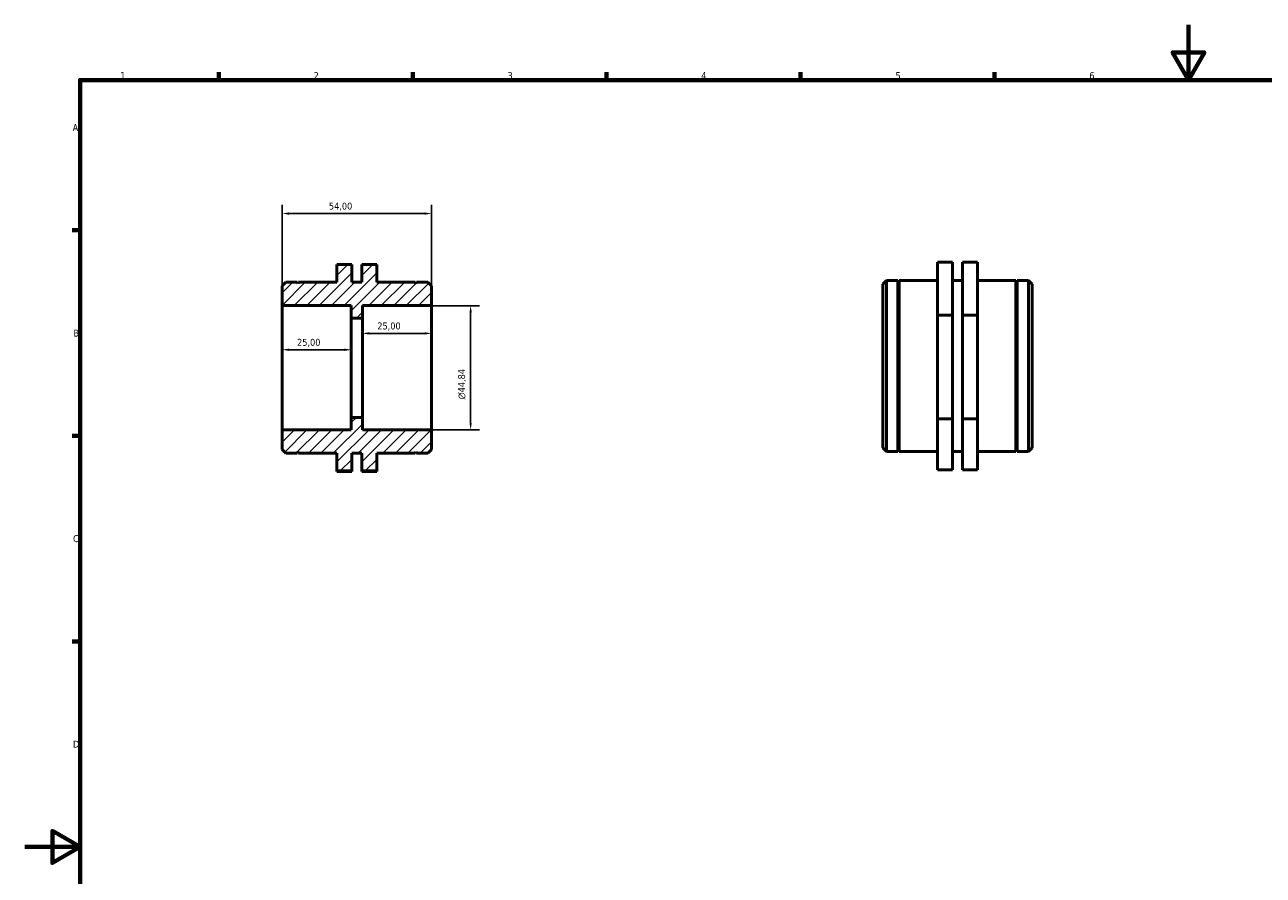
# Model space of a CAD drawing. Header units: millimetres. Extents: x 0 to 895, y 0 to 594.
# Tile 2 of 3: x 0 to 448, y 287 to 594. Entities that reach past the tile are written whole.
import ezdxf

# ---------------------------------------------------------------- set-up
doc = ezdxf.new("R2010")
doc.units = ezdxf.units.MM
for name, color, linetype, lineweight in [('Border (ISO)', 7, 'Continuous', 70), ('Dimension (ISO)', 7, 'Continuous', 25), ('Hatch (ISO)', 7, 'Continuous', 18), ('Visible (ISO)', 7, 'Continuous', 50)]:
    doc.layers.add(name, color=color, linetype=linetype, lineweight=lineweight)
doc.styles.add('Note Text (ISO)', font='tahoma.ttf')
doc.dimstyles.new('Default (ISO)', dxfattribs={"dimtxt": 2.5, "dimasz": 2.5, "dimexe": 3.175, "dimexo": 0, "dimgap": 0.762, "dimtad": 1, "dimrnd": 1e-08, "dimzin": 0, "dimtxsty": 'Note Text (ISO)', "dimcen": 0.09, "dimdle": 10, "dimclrd": 256, "dimclre": 256, "dimclrt": 232, "dimazin": 0, "dimtfac": 1.40208, "dimtmove": 0, "dimatfit": 3, "dimfxl": 1, "dimtolj": 1, "dimtzin": 0, "dimlwd": -1, "dimlwe": -1, "dimarcsym": 0})

# ---------------------------------------------------------------- blocks, each defined once
blk = doc.blocks.new('Borders Default Border')
at = {"layer": 'Border (ISO)'}
for p, q in [((70.08, 574), (70.08, 576.9)), ((140.17, 574), (140.17, 576.9)), ((210.25, 574), (210.25, 576.9)), ((280.33, 574), (280.33, 576.9)), ((350.42, 574), (350.42, 576.9)), ((20, 519.75), (17.1, 519.75)), ((20, 445.5), (17.1, 445.5)), ((20, 371.25), (17.1, 371.25))]:
    blk.add_line(p, q, dxfattribs=at)
at = {"layer": 'Border (ISO)', "flags": 128}
for points in [[(420.5, 594), (420.5, 574), (414.73, 584), (426.27, 584), (420.5, 574)], [(20, 20), (20, 574), (821, 574), (821, 20), (20, 20)], [(0, 297), (20, 297), (10, 302.77), (10, 291.23), (20, 297)]]:
    blk.add_lwpolyline(points, dxfattribs=at)
at = {"layer": 'Border (ISO)', "color": 232, "true_color": 0xca0064, "char_height": 2.5, "attachment_point": 7, "style": 'Note Text (ISO)'}
for s, insert in [('1', (34.48, 574.4)), ('2', (104.37, 574.4)), ('3', (174.43, 574.35)), ('4', (244.42, 574.4)), ('5', (314.64, 574.35)), ('6', (384.66, 574.35)), ('A', (17.29, 555.62)), ('B', (17.59, 481.37)), ('C', (17.43, 407.08)), ('D', (17.43, 332.88))]:
    blk.add_mtext(s, dxfattribs=dict(at, insert=insert))
blk = doc.blocks.new('*D7')
at = {"layer": 'Defpoints', "color": 0, "transparency": 16777216}
for p in [(93, 525.81), (93, 492.53), (147, 492.53)]:
    blk.add_point(p, dxfattribs=at)
at = {"layer": 'Dimension (ISO)', "transparency": 16777216}
for p, q in [((93, 492.53), (93, 528.99)), ((147, 492.53), (147, 528.99)), ((144.5, 525.81), (95.5, 525.81))]:
    blk.add_line(p, q, dxfattribs=at)
for points in [[(95.5, 526.23), (95.5, 525.39), (93, 525.81)], [(144.5, 526.23), (144.5, 525.39), (147, 525.81)]]:
    blk.add_solid(points, dxfattribs=at)
at = {"layer": 'Dimension (ISO)', "color": 232, "true_color": 0xca0064, "transparency": 16777216, "insert": (109.9, 529.75), "char_height": 2.5, "attachment_point": 1, "style": 'Note Text (ISO)'}
blk.add_mtext('\\A1;54,00', dxfattribs=at)
blk = doc.blocks.new('*D8')
at = {"layer": 'Defpoints', "color": 0, "transparency": 16777216}
for p in [(122, 482.52), (122, 470.11), (147, 470.11)]:
    blk.add_point(p, dxfattribs=at)
at = {"layer": 'Dimension (ISO)', "transparency": 16777216}
blk.add_line((144.5, 482.52), (124.5, 482.52), dxfattribs=at)
for points in [[(124.5, 482.94), (124.5, 482.1), (122, 482.52)], [(144.5, 482.94), (144.5, 482.1), (147, 482.52)]]:
    blk.add_solid(points, dxfattribs=at)
at = {"layer": 'Dimension (ISO)', "color": 232, "true_color": 0xca0064, "transparency": 16777216, "insert": (127.39, 486.46), "char_height": 2.5, "attachment_point": 1, "style": 'Note Text (ISO)'}
blk.add_mtext('\\A1;25,00', dxfattribs=at)
blk = doc.blocks.new('*D9')
at = {"layer": 'Defpoints', "color": 0, "transparency": 16777216}
for p in [(93, 476.6), (93, 470.11), (118, 470.11)]:
    blk.add_point(p, dxfattribs=at)
at = {"layer": 'Dimension (ISO)', "transparency": 16777216}
blk.add_line((115.5, 476.6), (95.5, 476.6), dxfattribs=at)
for points in [[(95.5, 477.02), (95.5, 476.19), (93, 476.6)], [(115.5, 477.02), (115.5, 476.19), (118, 476.6)]]:
    blk.add_solid(points, dxfattribs=at)
at = {"layer": 'Dimension (ISO)', "color": 232, "true_color": 0xca0064, "transparency": 16777216, "insert": (98.39, 480.54), "char_height": 2.5, "attachment_point": 1, "style": 'Note Text (ISO)'}
blk.add_mtext('\\A1;25,00', dxfattribs=at)
blk = doc.blocks.new('*D10')
at = {"layer": 'Defpoints', "color": 0, "transparency": 16777216}
for p in [(147, 492.53), (147, 447.69), (161.11, 447.69)]:
    blk.add_point(p, dxfattribs=at)
at = {"layer": 'Dimension (ISO)', "transparency": 16777216}
for p, q in [((147, 492.53), (164.28, 492.53)), ((161.11, 490.03), (161.11, 450.19)), ((147, 447.69), (164.28, 447.69))]:
    blk.add_line(p, q, dxfattribs=at)
for points in [[(160.69, 490.03), (161.53, 490.03), (161.11, 492.53)], [(160.69, 450.19), (161.53, 450.19), (161.11, 447.69)]]:
    blk.add_solid(points, dxfattribs=at)
at = {"layer": 'Dimension (ISO)', "color": 232, "true_color": 0xca0064, "transparency": 16777216, "insert": (156.59, 458.62), "char_height": 2.5, "attachment_point": 1, "rotation": 90, "style": 'Note Text (ISO)'}
blk.add_mtext('\\A1;\\fAIGDT|b0|i0;\\H2.5000;\\ln\\fTahoma|b0|i0;\\H2.5000;44,84', dxfattribs=at)

msp = doc.modelspace()

# ---------------------------------------------------------------- hatches: boundary and pattern name
at = {"layer": 'Hatch (ISO)'}
h = msp.add_hatch(dxfattribs=at)
h.set_pattern_fill('ANSI31', color=256, scale=25.4, style=0)
h.set_pattern_definition([(45, (0, 0), (-2.245064, 2.245064), [])])
h.paths.add_polyline_path([(112.8, 432.81), (118.2, 432.81), (118.2, 439.237), (121.8, 439.237), (121.8, 432.81), (127.2, 432.81), (127.2, 439.237), (141.1, 439.237), (141.35, 439.737), (141.6, 439.237), (145.655, 439.237), (147, 440.582), (147, 447.689), (122, 447.689), (122, 452.174), (118, 452.174), (118, 447.689), (93, 447.689), (93, 440.582), (94.345, 439.237), (98.4, 439.237), (98.65, 439.737), (98.9, 439.237), (112.8, 439.237)])
h.paths.add_polyline_path([(118.2, 507.414), (112.8, 507.414), (112.8, 500.987), (98.9, 500.987), (98.65, 500.487), (98.4, 500.987), (94.345, 500.987), (93, 499.641), (93, 492.534), (118, 492.534), (118, 488.05), (122, 488.05), (122, 492.534), (147, 492.534), (147, 499.641), (145.655, 500.987), (141.6, 500.987), (141.35, 500.487), (141.1, 500.987), (127.2, 500.987), (127.2, 507.414), (121.8, 507.414), (121.8, 500.987), (118.2, 500.987)])

# ---------------------------------------------------------------- linework, layer by layer
at = {"layer": 'Visible (ISO)'}
for p, q in [((118.2, 507.414), (112.8, 507.414)), ((112.8, 507.414), (112.8, 500.987)), ((118.2, 500.987), (118.2, 507.414)), ((127.2, 507.414), (121.8, 507.414)), ((121.8, 507.414), (121.8, 500.987)), ((127.2, 500.987), (127.2, 507.414)), ((335.231, 508.261), (329.831, 508.261)), ((329.831, 508.261), (329.831, 489.154)), ((335.231, 489.154), (335.231, 508.261)), ((338.831, 508.261), (344.231, 508.261)), ((338.831, 489.154), (338.831, 508.261)), ((344.231, 508.261), (344.231, 489.154)), ((310.031, 500.265), (311.377, 501.61)), ((311.377, 501.61), (311.377, 439.86)), ((311.377, 501.61), (315.431, 501.61)), ((315.431, 439.86), (315.431, 501.61)), ((315.681, 501.11), (315.431, 501.61)), ((315.681, 501.11), (315.931, 501.61)), ((315.931, 439.86), (315.931, 501.61)), ((315.931, 501.61), (329.831, 501.61)), ((335.231, 501.61), (338.831, 501.61)), ((344.231, 501.61), (358.131, 501.61)), ((358.131, 439.86), (358.131, 501.61)), ((358.381, 501.11), (358.131, 501.61)), ((358.381, 501.11), (358.631, 501.61)), ((358.631, 439.86), (358.631, 501.61)), ((358.631, 501.61), (362.686, 501.61)), ((362.686, 439.86), (362.686, 501.61)), ((364.031, 500.265), (362.686, 501.61)), ((94.345, 500.987), (93, 499.641)), ((93, 499.641), (93, 492.534)), ((98.4, 500.987), (94.345, 500.987)), ((98.65, 500.487), (98.4, 500.987)), ((98.9, 500.987), (98.65, 500.487)), ((112.8, 500.987), (98.9, 500.987)), ((121.8, 500.987), (118.2, 500.987)), ((141.1, 500.987), (127.2, 500.987)), ((141.35, 500.487), (141.1, 500.987)), ((141.6, 500.987), (141.35, 500.487)), ((145.655, 500.987), (141.6, 500.987)), ((147, 499.641), (145.655, 500.987)), ((147, 492.534), (147, 499.641)), ((310.031, 441.205), (310.031, 500.265)), ((315.681, 440.36), (315.681, 501.11)), ((358.381, 440.36), (358.381, 501.11)), ((364.031, 500.265), (364.031, 441.205)), ((93, 492.534), (118, 492.534)), ((93, 447.689), (93, 492.534)), ((118, 492.534), (118, 488.05)), ((122, 488.05), (122, 492.534)), ((122, 492.534), (147, 492.534)), ((147, 447.689), (147, 492.534)), ((118, 488.05), (122, 488.05)), ((118, 452.174), (118, 488.05)), ((122, 452.174), (122, 488.05)), ((329.831, 489.154), (329.831, 451.628)), ((335.231, 489.154), (329.831, 489.154)), ((335.231, 451.628), (335.231, 489.154)), ((338.831, 489.154), (344.231, 489.154)), ((338.831, 451.628), (338.831, 489.154)), ((344.231, 489.154), (344.231, 451.628)), ((122, 452.174), (118, 452.174)), ((118, 452.174), (118, 447.689)), ((122, 447.689), (122, 452.174)), ((118, 447.689), (93, 447.689)), ((93, 447.689), (93, 440.582)), ((147, 447.689), (122, 447.689)), ((147, 440.582), (147, 447.689)), ((335.231, 451.628), (329.831, 451.628)), ((329.831, 451.628), (329.831, 433.209)), ((335.231, 433.209), (335.231, 451.628)), ((338.831, 451.628), (344.231, 451.628)), ((338.831, 433.209), (338.831, 451.628)), ((344.231, 451.628), (344.231, 433.209)), ((93, 440.582), (94.345, 439.237)), ((94.345, 439.237), (98.4, 439.237)), ((98.4, 439.237), (98.65, 439.737)), ((98.65, 439.737), (98.9, 439.237)), ((98.9, 439.237), (112.8, 439.237)), ((112.8, 439.237), (112.8, 432.81)), ((118.2, 432.81), (118.2, 439.237)), ((118.2, 439.237), (121.8, 439.237)), ((121.8, 439.237), (121.8, 432.81)), ((127.2, 432.81), (127.2, 439.237)), ((127.2, 439.237), (141.1, 439.237)), ((141.1, 439.237), (141.35, 439.737)), ((141.35, 439.737), (141.6, 439.237)), ((141.6, 439.237), (145.655, 439.237)), ((145.655, 439.237), (147, 440.582)), ((310.031, 441.205), (311.377, 439.86)), ((311.377, 439.86), (315.431, 439.86)), ((315.681, 440.36), (315.431, 439.86)), ((315.681, 440.36), (315.931, 439.86)), ((315.931, 439.86), (329.831, 439.86)), ((335.231, 439.86), (338.831, 439.86)), ((344.231, 439.86), (358.131, 439.86)), ((358.381, 440.36), (358.131, 439.86)), ((358.381, 440.36), (358.631, 439.86)), ((358.631, 439.86), (362.686, 439.86)), ((364.031, 441.205), (362.686, 439.86)), ((112.8, 432.81), (118.2, 432.81)), ((112.8, 432.81), (112.8, 432.586)), ((118.2, 432.586), (112.8, 432.586)), ((118.2, 432.586), (118.2, 432.81)), ((121.8, 432.81), (127.2, 432.81)), ((121.8, 432.586), (121.8, 432.81)), ((121.8, 432.586), (127.2, 432.586)), ((127.2, 432.81), (127.2, 432.586)), ((335.231, 433.209), (329.831, 433.209)), ((338.831, 433.209), (344.231, 433.209))]:
    msp.add_line(p, q, dxfattribs=at)

# ---------------------------------------------------------------- block references
msp.add_blockref('Borders Default Border', (0, 0))

# ---------------------------------------------------------------- dimensions: what is measured, and where the dimension line sits
at = {"layer": 'Dimension (ISO)'}
for base, p1, p2, override, picture, middle in [((93, 525.812), (147, 492.534), (93, 492.534), {"dimdec": 2, "dimtp": 0, "dimtm": 0, "dimtdec": 2, "dimtofl": 0, "dimatfit": 1}, '*D7', (114, 525.812)), ((122, 482.52), (147, 470.112), (122, 470.112), {"dimdec": 2, "dimse1": 1, "dimse2": 1, "dimtp": 0, "dimtm": 0, "dimtdec": 2, "dimtofl": 0, "dimatfit": 1}, '*D8', (131.5, 482.52)), ((93, 476.603), (118, 470.112), (93, 470.112), {"dimdec": 2, "dimse1": 1, "dimse2": 1, "dimtp": 0, "dimtm": 0, "dimtdec": 2, "dimtofl": 0, "dimatfit": 1}, '*D9', (102.5, 476.603))]:
    dim = msp.add_linear_dim(base=base, p1=p1, p2=p2, angle=180, dimstyle='Default (ISO)', override=override, dxfattribs=at)
    dim.commit()
    dim.dimension.update_dxf_attribs({"geometry": picture, "text_midpoint": middle, "dimtype": 160})
dim = msp.add_linear_dim(base=(161.109337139, 447.68933477), p1=(147, 492.53433477), p2=(147, 447.68933477), angle=90, text='\\fAIGDT|b0|i0;\\H2.5000;\\ln\\fTahoma|b0|i0;\\H2.5000;<>', dimstyle='Default (ISO)', override={"dimdec": 2, "dimtp": 0, "dimtm": 0, "dimtdec": 2, "dimtofl": 0, "dimatfit": 1}, dxfattribs=at)
dim.commit()
dim.dimension.update_dxf_attribs({"geometry": '*D10', "text_midpoint": (161.109337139, 464.20633477), "dimtype": 160})

doc.saveas('drawing.dxf')
